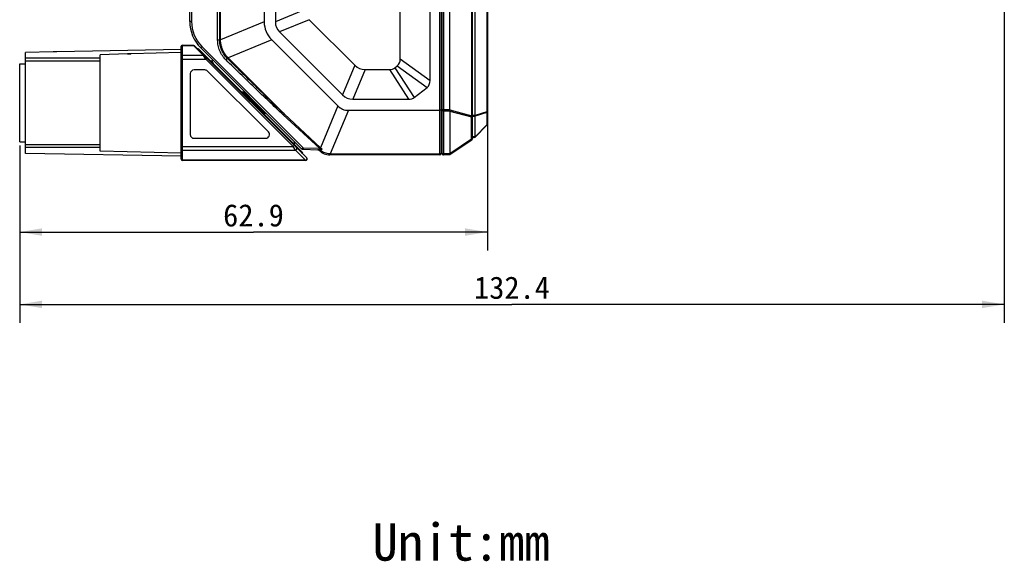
# Model space of a CAD drawing. Header units: millimetres. Extents: x 55 to 506, y 15 to 401.
# Tile 11 of 23: x 236 to 369, y 109 to 181. Entities that reach past the tile are written whole.
import ezdxf
from ezdxf.enums import TextEntityAlignment as Align

# ---------------------------------------------------------------- set-up
doc = ezdxf.new("R2010")
doc.units = ezdxf.units.MM
doc.header["$LTSCALE"] = 32.67
doc.layers.get('0').update_dxf_attribs({"linetype": 'CONTINUOUS'})
for name, color, linetype in [('00_COMPONENTS', 7, 'CONTINUOUS'), ('50_ALL_DETAILS', 7, 'CONTINUOUS'), ('51__DRAFT_DIMS', 7, 'CONTINUOUS')]:
    doc.layers.add(name, color=color, linetype=linetype)
doc.styles.get("Standard").update_dxf_attribs({"font": 'simfang.ttf'})
doc.dimstyles.new('DIMSTYLE_1', dxfattribs={"dimtxt": 3, "dimasz": 3, "dimexe": 2.5, "dimexo": 0.5, "dimgap": 0.75, "dimtad": 1, "dimdec": 1, "dimdsep": 46, "dimtxsty": 'STANDARD', "dimblk": '_FILLED', "dimblk1": '_FILLED', "dimblk2": '_FILLED', "dimcen": 0.09, "dimclrt": 3, "dimazin": 2, "dimtp": 0.3, "dimtm": 0.3, "dimtfac": 1, "dimtdec": 1, "dimtofl": 0, "dimtmove": 0, "dimatfit": 3, "dimldrblk": '_FILLED', "dimfxl": 1, "dimtolj": 1, "dimarcsym": 0})
doc.dimstyles.new('DIMSTYLE_3', dxfattribs={"dimtxt": 3, "dimasz": 3, "dimexe": 2.5, "dimexo": 0.5, "dimgap": 0.75, "dimtad": 1, "dimdec": 1, "dimdsep": 46, "dimtxsty": 'STANDARD', "dimblk": '_FILLED', "dimblk1": '_FILLED', "dimblk2": '_FILLED', "dimcen": 0.09, "dimclrt": 3, "dimazin": 2, "dimtp": 0.5, "dimtm": 0.5, "dimtfac": 1, "dimtdec": 1, "dimtofl": 0, "dimtmove": 0, "dimatfit": 3, "dimldrblk": '_FILLED', "dimfxl": 1, "dimtolj": 1, "dimarcsym": 0})

# ---------------------------------------------------------------- blocks, each defined once
blk = doc.blocks.new('_FILLED')
at = {"color": 0, "linetype": 'ByBlock'}
blk.add_solid([(0, 0), (-1, 0.167), (-1, -0.167)], dxfattribs=at)
blk = doc.blocks.new('*D3')
at = {"layer": '51__DRAFT_DIMS', "color": 4, "transparency": 16777216}
for p, q in [((368.73, 196.57), (368.73, 140.62)), ((236.36, 164.48), (236.36, 140.62)), ((236.36, 143.12), (302.54, 143.12)), ((368.73, 143.12), (302.54, 143.12))]:
    blk.add_line(p, q, dxfattribs=at)
at = {"layer": '51__DRAFT_DIMS', "color": 4, "transparency": 16777216, "xscale": 3, "yscale": 3, "zscale": 3, "rotation": 180}
blk.add_blockref('_FILLED', (236.36, 143.12), dxfattribs=at)
at = {"layer": '51__DRAFT_DIMS', "color": 4, "transparency": 16777216, "xscale": 3, "yscale": 3, "zscale": 3}
blk.add_blockref('_FILLED', (368.73, 143.12), dxfattribs=at)
at = {"layer": '51__DRAFT_DIMS', "color": 3, "transparency": 16777216}
blk.add_text('132.4', height=3, dxfattribs=at).set_placement((302.54, 143.87), align=Align.CENTER)
blk = doc.blocks.new('*D4')
at = {"layer": '51__DRAFT_DIMS', "color": 4, "transparency": 16777216}
for p, q in [((299.23, 168.52), (299.23, 150.35)), ((236.36, 164.48), (236.36, 150.35)), ((236.36, 152.85), (267.79, 152.85)), ((299.23, 152.85), (267.79, 152.85))]:
    blk.add_line(p, q, dxfattribs=at)
at = {"layer": '51__DRAFT_DIMS', "color": 4, "transparency": 16777216, "xscale": 3, "yscale": 3, "zscale": 3, "rotation": 180}
blk.add_blockref('_FILLED', (236.36, 152.85), dxfattribs=at)
at = {"layer": '51__DRAFT_DIMS', "color": 4, "transparency": 16777216, "xscale": 3, "yscale": 3, "zscale": 3}
blk.add_blockref('_FILLED', (299.23, 152.85), dxfattribs=at)
at = {"layer": '51__DRAFT_DIMS', "color": 3, "transparency": 16777216}
blk.add_text('62.9', height=3, dxfattribs=at).set_placement((267.79, 153.6), align=Align.CENTER)

msp = doc.modelspace()

# ---------------------------------------------------------------- linework, layer by layer
at = {"layer": '00_COMPONENTS', "color": 7}
for p, q in [((297.228, 165.384), (297.228, 251.517)), ((293.028, 251.025), (293.028, 163.425)), ((293.128, 251.021), (293.128, 163.428)), ((294.176, 169.316), (294.176, 245.134)), ((269.228, 238.121), (269.228, 181.135)), ((270.728, 238.12), (270.728, 181.135)), ((259.228, 181.174), (259.228, 231.502)), ((299.228, 193.742), (299.228, 167.358)), ((291.528, 173.238), (291.528, 184.119)), ((275.296, 181.42), (281.423, 175.293)), ((287.528, 176.141), (287.528, 182.663)), ((259.655, 179.152), (259.655, 179.152)), ((270.235, 178.703), (279.128, 169.81)), ((271.296, 179.763), (279.766, 171.293)), ((258.058, 177.392), (241.345, 177.101)), ((258.058, 162.678), (258.058, 177.778)), ((258.258, 177.978), (259.705, 177.978)), ((274.947, 162.819), (259.847, 177.919)), ((260.269, 178.063), (260.294, 178.088)), ((260.269, 178.063), (274.264, 164.067)), ((260.283, 177.483), (260.352, 177.555)), ((260.372, 177.992), (260.286, 178.08)), ((260.352, 177.555), (274.422, 163.485)), ((240.867, 177.073), (237.158, 177.004)), ((237.158, 163.428), (237.158, 177.004)), ((247.158, 176.228), (237.158, 176.228)), ((240.91, 177.073), (240.867, 177.073)), ((240.953, 177.075), (240.91, 177.073)), ((240.995, 177.076), (240.953, 177.075)), ((241.036, 177.078), (240.995, 177.076)), ((241.076, 177.08), (241.036, 177.078)), ((241.114, 177.082), (241.076, 177.08)), ((241.149, 177.084), (241.114, 177.082)), ((241.182, 177.087), (241.149, 177.084)), ((241.212, 177.089), (241.182, 177.087)), ((241.239, 177.091), (241.212, 177.089)), ((241.263, 177.093), (241.239, 177.091)), ((241.283, 177.095), (241.263, 177.093)), ((241.3, 177.096), (241.283, 177.095)), ((241.312, 177.098), (241.3, 177.096)), ((241.32, 177.099), (241.312, 177.098)), ((241.325, 177.099), (241.32, 177.099)), ((250.869, 176.806), (247.158, 176.703)), ((247.158, 163.728), (247.158, 176.703)), ((250.914, 176.807), (250.869, 176.806)), ((250.957, 176.809), (250.914, 176.807)), ((250.999, 176.811), (250.957, 176.809)), ((251.04, 176.813), (250.999, 176.811)), ((251.079, 176.816), (251.04, 176.813)), ((251.116, 176.818), (251.079, 176.816)), ((251.152, 176.82), (251.116, 176.818)), ((251.185, 176.823), (251.152, 176.82)), ((251.215, 176.825), (251.185, 176.823)), ((251.243, 176.828), (251.215, 176.825)), ((251.279, 176.831), (251.243, 176.828)), ((251.306, 176.834), (251.279, 176.831)), ((251.33, 176.836), (251.306, 176.834)), ((258.058, 177.013), (251.345, 176.837)), ((236.358, 175.478), (237.158, 175.478)), ((236.358, 164.978), (236.358, 175.477)), ((286.799, 174.958), (287.118, 175.207)), ((259.298, 174.158), (259.298, 165.958)), ((261.241, 174.658), (259.798, 174.658)), ((269.795, 166.311), (261.595, 174.511)), ((282.795, 174.725), (286.055, 174.725)), ((289.394, 170.958), (291.118, 172.304)), ((266.451, 171.668), (266.239, 171.668)), ((266.451, 171.668), (269.068, 169.052)), ((281.138, 170.725), (288.651, 170.725)), ((269.068, 169.052), (269.068, 168.839)), ((269.417, 168.914), (269.209, 168.698)), ((280.54, 169.225), (292.828, 169.225)), ((294.196, 169.13), (294.196, 163.369)), ((299.169, 167.216), (297.569, 165.616)), ((236.358, 164.978), (237.158, 164.978)), ((247.158, 164.228), (237.158, 164.228)), ((259.798, 165.458), (269.441, 165.458)), ((297.139, 165.218), (294.178, 163.244)), ((258.058, 163.063), (237.158, 163.428)), ((258.058, 163.442), (247.158, 163.728)), ((274.278, 164.053), (274.334, 163.997)), ((274.292, 163.473), (274.422, 163.485)), ((274.394, 163.995), (274.334, 163.997)), ((274.413, 163.994), (276.447, 163.923)), ((276.495, 163.957), (276.642, 163.811)), ((292.828, 163.225), (278.056, 163.225)), ((294.177, 163.243), (293.331, 163.228)), ((294.196, 163.369), (294.194, 163.369)), ((274.805, 162.478), (258.258, 162.478))]:
    msp.add_line(p, q, dxfattribs=at)
at = {"layer": '00_COMPONENTS', "color": 4}
for p, q in [((292.828, 163.225), (292.828, 251.225)), ((293.331, 251.221), (293.331, 163.228)), ((297.137, 168.501), (297.137, 245.948)), ((263.361, 178.705), (263.361, 239.663)), ((263.243, 178.705), (263.243, 238.344)), ((262.97, 178.705), (262.97, 237.679)), ((259.469, 231.45), (259.469, 181.174)), ((297.569, 168.534), (297.569, 195.342)), ((299.169, 193.742), (299.169, 169.019)), ((274.728, 182.792), (270.728, 181.135)), ((275.296, 181.42), (271.296, 179.763)), ((259.469, 181.174), (259.228, 181.174)), ((269.228, 181.135), (263.361, 178.705)), ((262.97, 178.705), (263.361, 178.705)), ((262.97, 178.673), (262.97, 178.705)), ((263.244, 178.674), (263.243, 178.705)), ((263.362, 178.673), (263.361, 178.705)), ((270.235, 178.703), (264.369, 176.273)), ((258.258, 162.478), (258.258, 177.978)), ((258.258, 177.956), (259.718, 177.956)), ((259.718, 177.956), (259.705, 177.978)), ((261.09, 176.584), (259.718, 177.956)), ((260.333, 177.432), (260.402, 177.505)), ((260.86, 177.816), (274.484, 164.192)), ((263.244, 178.674), (262.97, 178.673)), ((240.863, 177.072), (237.158, 177.003)), ((240.863, 177.072), (240.863, 177.072)), ((241.345, 177.1), (241.306, 177.096)), ((241.346, 177.101), (241.345, 177.1)), ((241.346, 177.101), (241.345, 177.1)), ((250.866, 176.805), (247.158, 176.702)), ((250.866, 176.805), (250.866, 176.806)), ((251.345, 176.837), (251.313, 176.834)), ((251.345, 176.837), (251.313, 176.834)), ((258.058, 176.105), (261.377, 176.105)), ((261.09, 176.584), (258.258, 176.584)), ((261.377, 176.105), (261.09, 176.584)), ((261.377, 176.105), (261.519, 176.247)), ((273.133, 164.35), (261.377, 176.105)), ((261.407, 176.359), (261.476, 176.431)), ((264.291, 176.195), (264.269, 176.216)), ((264.291, 176.195), (264.369, 176.273)), ((264.369, 176.273), (264.347, 176.295)), ((271.902, 168.739), (264.369, 176.273)), ((287.528, 176.141), (291.528, 173.238)), ((247.158, 175.853), (237.158, 175.853)), ((261.991, 175.774), (262.062, 175.845)), ((281.423, 175.293), (279.766, 171.293)), ((286.799, 174.958), (289.394, 170.958)), ((287.118, 175.207), (291.118, 172.304)), ((282.795, 174.725), (281.138, 170.725)), ((286.055, 174.725), (288.651, 170.725)), ((279.128, 169.81), (276.805, 164.2)), ((293.128, 169.709), (293.028, 169.709)), ((269.308, 169.023), (269.097, 168.81)), ((276.661, 164.116), (271.795, 168.622)), ((276.805, 164.2), (271.902, 168.739)), ((280.54, 169.225), (278.11, 163.358)), ((293.128, 169.316), (294.176, 169.316)), ((293.331, 169.151), (294.192, 169.159)), ((294.176, 169.305), (297.137, 168.501)), ((294.196, 169.13), (297.1, 168.341)), ((297.1, 165.325), (297.1, 168.341)), ((297.137, 168.501), (297.228, 168.501)), ((297.569, 168.534), (297.228, 168.534)), ((299.169, 169.019), (297.569, 168.534)), ((299.169, 168.94), (297.569, 168.456)), ((297.569, 165.679), (297.569, 168.456)), ((299.228, 169.019), (299.169, 169.019)), ((299.169, 168.94), (299.169, 167.279)), ((299.169, 167.279), (297.569, 165.679)), ((247.158, 164.603), (237.158, 164.603)), ((258.058, 164.35), (273.133, 164.35)), ((272.526, 165.381), (272.392, 165.374)), ((273.133, 164.35), (273.275, 164.491)), ((273.421, 163.871), (273.133, 164.35)), ((273.418, 164.489), (273.283, 164.482)), ((274.484, 164.192), (276.661, 164.116)), ((297.1, 165.325), (294.199, 163.391)), ((258.258, 163.871), (273.421, 163.871)), ((274.793, 162.499), (273.421, 163.871)), ((274.204, 163.562), (274.329, 163.578)), ((276.64, 163.829), (276.616, 163.837)), ((276.661, 164.116), (276.715, 164.101)), ((276.716, 163.967), (276.697, 163.965)), ((278.11, 163.358), (278.052, 163.36)), ((278.11, 163.225), (278.11, 163.358)), ((278.11, 163.358), (292.828, 163.358)), ((294.194, 163.369), (293.331, 163.36)), ((274.793, 162.499), (258.258, 162.499)), ((274.805, 162.478), (274.793, 162.499))]:
    msp.add_line(p, q, dxfattribs=at)
at = {"layer": '00_COMPONENTS', "color": 7}
for points in [[(241.345, 177.101), (241.34, 177.1), (241.336, 177.1), (241.333, 177.1), (241.329, 177.1), (241.325, 177.099)], [(251.345, 176.837), (251.342, 176.837), (251.338, 176.837), (251.334, 176.837), (251.33, 176.836)]]:
    msp.add_lwpolyline(points, dxfattribs=at)
for centre, radius, start, end in [((264.228, 181.174), 5, 180, 225), ((258.258, 177.778), 0.2, 90, 180), ((259.705, 177.778), 0.2, 45, 90), ((262.81, 175.946), 0.6, 165, 225), ((259.798, 174.158), 0.5, 90, 180), ((261.241, 174.158), 0.5, 45, 90), ((267.371, 169.971), 1.5, 107.17624, 113.48735), ((267.371, 169.971), 1.5, 336.51265, 342.82376), ((299.028, 167.358), 0.2, 315, 360), ((259.798, 165.958), 0.5, 180, 270), ((269.441, 165.958), 0.5, 270, 45), ((297.428, 165.758), 0.2, 180, 315), ((273.346, 165.41), 0.6, 225, 285), ((292.928, 164.128), 0.2, 0, 59.99332), ((297.028, 165.384), 0.2, 303.69007, 360), ((274.441, 164.244), 0.25, 225, 268), ((274.42, 164.194), 0.2, 225, 268), ((274.805, 162.678), 0.2, 270, 45), ((276.404, 163.625), 0.3, 45, 85.13334), ((278.056, 165.225), 2, 225, 270), ((292.828, 163.425), 0.2, 270, 360), ((293.328, 163.428), 0.2, 180, 271), ((258.258, 162.678), 0.2, 180, 270)]:
    msp.add_arc(centre, radius, start, end, dxfattribs=at)
at = {"layer": '00_COMPONENTS', "color": 4}
for centre, radius, start, end in [((264.219, 181.174), 4.75, 180, 225), ((250.693, 183.055), 6.252, 271.58876, 275.69157), ((273.517, 185.608), 13.45, 225.46152, 225.59523), ((264.868, 175.04), 9.444, 317.18288, 318.14862), ((279.184, 156.896), 8.678, 122.7867, 123.97756), ((270.01, 170.284), 9.12, 317.31552, 318.15538), ((278.13, 165.576), 1.91, 226.07049, 234.77334), ((276.836, 162.938), 1.035, 97.67313, 99.84614), ((275.407, 173.449), 9.572, 277.85725, 279.74831), ((275.893, 165.48), 1.847, 298.86679, 299.36172)]:
    msp.add_arc(centre, radius, start, end, dxfattribs=at)
at = {"layer": '00_COMPONENTS', "color": 7}
for centre, major_axis, ratio, start_param, end_param in [((280.405, 184.34), (10.922, 4.524), 0.5244278, 2.9276907, 3.3554946), ((303.713, 193.994), (32.842, 13.604), 0.2250451, 3.0486445, 3.2345408), ((266.912, 190.221), (-20.405, 14.808), 0.1983189, 3.0846651, 3.284526), ((295.654, 207.71), (13.604, 32.842), 0.2250451, 3.0486445, 3.2345408), ((273.465, 195.34), (-13.26, 20.435), 0.2052532, 3.0091875, 3.1596251), ((270.912, 187.318), (20.405, -14.808), 0.1983189, -0.0569276, 0.1429334), ((293.997, 203.71), (13.604, 32.842), 0.2250451, -3.2345408, -3.0486445), ((276.061, 191.34), (-13.26, 20.435), 0.2052532, -3.2739978, -3.1235602), ((282.401, 175.715), (2.627, 6.342), 0.5244278, 2.9276907, 3.3554946), ((294.599, 169.316), (0.422, 0), 0.649116, -3.1415927, -3.1040099), ((293.331, 169.491), (0.858, -0.393), 0.2760515, 0.1258372, 0.2230514), ((294.887, 163.518), (0.689, 0.165), 0.3078775, 2.9724774, 3.0678203)]:
    msp.add_ellipse(centre, major_axis=major_axis, ratio=ratio, start_param=start_param, end_param=end_param, dxfattribs=at)
at = {"layer": '00_COMPONENTS', "color": 4}
for points, knots in [([(258.058, 177.765), (258.058, 177.79), (258.069, 177.841), (258.114, 177.904), (258.18, 177.947), (258.232, 177.956), (258.258, 177.956)], [0, 0, 0, 0, 0.2450036, 0.4929652, 0.7450473, 1, 1, 1, 1]), ([(259.718, 177.956), (259.744, 177.959), (259.796, 177.952), (259.841, 177.924), (259.859, 177.906)], [0, 0, 0, 0, 0.5064303, 1, 1, 1, 1]), ([(260.86, 177.816), (260.849, 177.804), (260.827, 177.782), (260.795, 177.75), (260.766, 177.72), (260.744, 177.697), (260.729, 177.681), (260.719, 177.671), (260.711, 177.662), (260.704, 177.654), (260.699, 177.648), (260.696, 177.644), (260.694, 177.642), (260.693, 177.64), (260.692, 177.64), (260.692, 177.639), (260.692, 177.639)], [0, 0, 0, 0, 0.1961351, 0.3840204, 0.5566831, 0.7076929, 0.7732877, 0.8314402, 0.88161, 0.9233352, 0.9562336, 0.9800133, 0.9884262, 0.9945082, 0.9982915, 1, 1, 1, 1]), ([(264.083, 176.021), (263.908, 176.193), (263.59, 176.573), (263.236, 177.225), (263.019, 177.935), (262.97, 178.428), (262.97, 178.673)], [0, 0, 0, 0, 0.2499699, 0.4999554, 0.7499648, 1, 1, 1, 1]), ([(263.244, 178.674), (263.25, 178.674), (263.289, 178.673), (263.329, 178.673), (263.362, 178.673)], [0, 0, 0, 0, 0.1653164, 1, 1, 1, 1]), ([(264.269, 176.216), (264.107, 176.376), (263.815, 176.729), (263.489, 177.334), (263.289, 177.99), (263.244, 178.447), (263.244, 178.674)], [0, 0, 0, 0, 0.2499918, 0.4999867, 0.7499867, 1, 1, 1, 1]), ([(264.347, 176.295), (264.194, 176.452), (263.917, 176.797), (263.607, 177.382), (263.412, 178.014), (263.365, 178.454), (263.362, 178.673)], [0, 0, 0, 0, 0.2499959, 0.4999983, 0.7500009, 1, 1, 1, 1]), ([(241.306, 177.096), (241.248, 177.091), (241.101, 177.08), (240.953, 177.074), (240.863, 177.072)], [0, 0, 0, 0, 0.3946728, 1, 1, 1, 1]), ([(258.058, 176.393), (258.058, 176.418), (258.069, 176.469), (258.114, 176.532), (258.18, 176.575), (258.232, 176.584), (258.258, 176.584)], [0, 0, 0, 0, 0.2450036, 0.4929652, 0.7450473, 1, 1, 1, 1]), ([(261.09, 176.584), (261.116, 176.587), (261.168, 176.58), (261.213, 176.552), (261.231, 176.534)], [0, 0, 0, 0, 0.5064306, 1, 1, 1, 1]), ([(264.269, 176.216), (264.259, 176.205), (264.235, 176.179), (264.173, 176.113), (264.121, 176.059), (264.083, 176.021)], [0, 0, 0, 0, 0.163688, 0.3985171, 1, 1, 1, 1]), ([(264.291, 176.195), (264.281, 176.184), (264.257, 176.157), (264.195, 176.091), (264.143, 176.037), (264.105, 175.999)], [0, 0, 0, 0, 0.1639009, 0.3987733, 1, 1, 1, 1]), ([(264.269, 176.216), (264.273, 176.221), (264.299, 176.247), (264.325, 176.274), (264.347, 176.295)], [0, 0, 0, 0, 0.1796046, 1, 1, 1, 1]), ([(271.902, 168.739), (271.263, 169.355), (269.988, 170.591), (268.084, 172.454), (266.185, 174.322), (264.922, 175.57), (264.291, 176.195)], [0, 0, 0, 0, 0.2499994, 0.4999993, 0.7499996, 1, 1, 1, 1]), ([(271.795, 168.622), (271.469, 168.923), (270.82, 169.529), (269.529, 170.749), (267.925, 172.284), (266.011, 174.137), (264.74, 175.377), (264.105, 175.999)], [0, 0, 0, 0, 0.124999, 0.2499984, 0.4999979, 0.7499986, 1, 1, 1, 1]), ([(293.127, 169.333), (293.125, 169.342), (293.118, 169.361), (293.096, 169.385), (293.065, 169.405), (293.041, 169.415), (293.028, 169.419)], [0, 0, 0, 0, 0.2021923, 0.4324998, 0.6988973, 1, 1, 1, 1]), ([(293.331, 169.151), (293.305, 169.151), (293.256, 169.156), (293.199, 169.175), (293.163, 169.198), (293.143, 169.218), (293.131, 169.239), (293.128, 169.255), (293.128, 169.262)], [0, 0, 0, 0, 0.3094892, 0.5882845, 0.7092529, 0.8164715, 0.911792, 1, 1, 1, 1]), ([(297.1, 168.341), (297.109, 168.366), (297.124, 168.419), (297.133, 168.473), (297.137, 168.501)], [0, 0, 0, 0, 0.4875823, 1, 1, 1, 1]), ([(297.1, 168.341), (297.118, 168.345), (297.151, 168.355), (297.192, 168.378), (297.217, 168.405), (297.226, 168.427), (297.228, 168.439), (297.228, 168.444)], [0, 0, 0, 0, 0.3096984, 0.5796012, 0.8049541, 0.9047562, 1, 1, 1, 1]), ([(297.23, 168.517), (297.231, 168.515), (297.233, 168.51), (297.235, 168.504), (297.238, 168.5)], [0, 0, 0, 0, 0.243919, 1, 1, 1, 1]), ([(297.238, 168.5), (297.25, 168.479), (297.283, 168.454), (297.334, 168.435), (297.398, 168.422), (297.465, 168.422), (297.528, 168.437), (297.557, 168.449), (297.569, 168.456)], [0, 0, 0, 0, 0.2011164, 0.3256052, 0.4613765, 0.7432771, 0.877637, 1, 1, 1, 1]), ([(297.569, 168.456), (297.57, 168.462), (297.573, 168.488), (297.572, 168.515), (297.569, 168.534)], [0, 0, 0, 0, 0.2417365, 1, 1, 1, 1]), ([(299.169, 169.019), (299.17, 169.012), (299.173, 168.986), (299.172, 168.959), (299.169, 168.94)], [0, 0, 0, 0, 0.2578481, 1, 1, 1, 1]), ([(299.169, 168.94), (299.178, 168.945), (299.194, 168.955), (299.213, 168.975), (299.225, 168.996), (299.228, 169.011), (299.228, 169.019)], [0, 0, 0, 0, 0.2933186, 0.5535297, 0.7852546, 1, 1, 1, 1]), ([(299.228, 167.358), (299.228, 167.35), (299.225, 167.335), (299.213, 167.314), (299.194, 167.294), (299.178, 167.284), (299.169, 167.279)], [0, 0, 0, 0, 0.2147454, 0.4464703, 0.7066814, 1, 1, 1, 1]), ([(299.169, 167.279), (299.172, 167.272), (299.176, 167.261), (299.178, 167.246), (299.178, 167.234), (299.175, 167.224), (299.171, 167.218), (299.169, 167.216)], [0, 0, 0, 0, 0.324949, 0.5318842, 0.7090189, 0.8616789, 1, 1, 1, 1]), ([(297.569, 165.679), (297.554, 165.671), (297.521, 165.658), (297.466, 165.647), (297.409, 165.646), (297.352, 165.653), (297.302, 165.669), (297.262, 165.693), (297.239, 165.718), (297.229, 165.741), (297.228, 165.752), (297.228, 165.758)], [0, 0, 0, 0, 0.1290604, 0.2717023, 0.420179, 0.5657106, 0.7000272, 0.817022, 0.9149356, 0.9584311, 1, 1, 1, 1]), ([(297.569, 165.616), (297.572, 165.619), (297.578, 165.63), (297.578, 165.652), (297.573, 165.67), (297.569, 165.679)], [0, 0, 0, 0, 0.186985, 0.5326767, 1, 1, 1, 1]), ([(273.421, 163.871), (273.439, 163.872), (273.477, 163.881), (273.527, 163.908), (273.569, 163.949), (273.599, 163.998), (273.614, 164.053), (273.613, 164.109), (273.596, 164.162), (273.575, 164.191), (273.562, 164.204)], [0, 0, 0, 0, 0.125786, 0.2538156, 0.3827626, 0.5110189, 0.6371823, 0.760484, 0.8810652, 1, 1, 1, 1]), ([(274.484, 164.192), (274.484, 164.179), (274.483, 164.153), (274.482, 164.116), (274.482, 164.082), (274.481, 164.056), (274.481, 164.038), (274.482, 164.026), (274.482, 164.016), (274.482, 164.008), (274.482, 164.001), (274.483, 163.996), (274.483, 163.994), (274.484, 163.992), (274.484, 163.992)], [0, 0, 0, 0, 0.1947171, 0.3819107, 0.5544347, 0.7056697, 0.7714584, 0.8298358, 0.8802453, 0.9222086, 0.9553417, 0.9793539, 0.9941077, 1, 1, 1, 1]), ([(293.128, 164.438), (293.128, 164.448), (293.122, 164.469), (293.101, 164.497), (293.068, 164.519), (293.042, 164.53), (293.028, 164.534)], [0, 0, 0, 0, 0.2005703, 0.4275201, 0.6940572, 1, 1, 1, 1]), ([(297.1, 165.325), (297.118, 165.329), (297.151, 165.339), (297.192, 165.362), (297.217, 165.389), (297.226, 165.411), (297.228, 165.423), (297.228, 165.428)], [0, 0, 0, 0, 0.3096982, 0.5796009, 0.8049538, 0.9047561, 1, 1, 1, 1]), ([(297.139, 165.218), (297.139, 165.218), (297.139, 165.219), (297.139, 165.22), (297.138, 165.222), (297.137, 165.226), (297.135, 165.23), (297.133, 165.237), (297.129, 165.248), (297.123, 165.263), (297.117, 165.281), (297.109, 165.302), (297.103, 165.317), (297.1, 165.325)], [0, 0, 0, 0, 0.0049818, 0.0180768, 0.0394291, 0.0689884, 0.106662, 0.1523169, 0.2668917, 0.4111066, 0.5829495, 0.7801382, 1, 1, 1, 1]), ([(258.058, 164.062), (258.058, 164.037), (258.069, 163.986), (258.114, 163.923), (258.18, 163.88), (258.232, 163.871), (258.258, 163.871)], [0, 0, 0, 0, 0.2450036, 0.4929652, 0.7450473, 1, 1, 1, 1]), ([(274.264, 164.067), (274.267, 164.065), (274.273, 164.064), (274.281, 164.065), (274.293, 164.069), (274.311, 164.078), (274.326, 164.087), (274.334, 164.093)], [0, 0, 0, 0, 0.1233931, 0.2119833, 0.3230625, 0.6157514, 1, 1, 1, 1]), ([(274.279, 164.054), (274.279, 164.054), (274.279, 164.053), (274.278, 164.053), (274.278, 164.053)], [0, 0, 0, 0, 0.4126156, 1, 1, 1, 1]), ([(274.334, 164.093), (274.338, 164.079), (274.349, 164.053), (274.372, 164.021), (274.401, 164), (274.422, 163.994), (274.433, 163.994)], [0, 0, 0, 0, 0.2972824, 0.560545, 0.7908685, 1, 1, 1, 1]), ([(274.793, 162.499), (274.811, 162.5), (274.849, 162.509), (274.899, 162.536), (274.941, 162.577), (274.971, 162.626), (274.986, 162.681), (274.985, 162.737), (274.968, 162.79), (274.947, 162.819), (274.934, 162.832)], [0, 0, 0, 0, 0.125786, 0.2538156, 0.3827627, 0.5110191, 0.6371825, 0.7604842, 0.8810654, 1, 1, 1, 1]), ([(276.475, 163.924), (276.473, 163.924), (276.463, 163.923), (276.454, 163.923), (276.447, 163.923)], [0, 0, 0, 0, 0.2548372, 1, 1, 1, 1]), ([(276.447, 163.923), (276.483, 163.922), (276.556, 163.904), (276.616, 163.857), (276.64, 163.829)], [0, 0, 0, 0, 0.4943753, 1, 1, 1, 1]), ([(276.659, 163.959), (276.627, 163.952), (276.566, 163.937), (276.505, 163.926), (276.475, 163.924)], [0, 0, 0, 0, 0.5263668, 1, 1, 1, 1]), ([(276.475, 163.924), (276.51, 163.921), (276.58, 163.899), (276.636, 163.852), (276.659, 163.825)], [0, 0, 0, 0, 0.4905011, 1, 1, 1, 1]), ([(276.642, 163.811), (276.642, 163.81), (276.643, 163.811), (276.644, 163.811), (276.645, 163.812), (276.648, 163.815), (276.653, 163.819), (276.657, 163.822), (276.659, 163.825)], [0, 0, 0, 0, 0.0194399, 0.0678452, 0.1469294, 0.2568355, 0.5684402, 1, 1, 1, 1]), ([(276.661, 164.116), (276.66, 164.087), (276.659, 164.034), (276.658, 163.982), (276.659, 163.959)], [0, 0, 0, 0, 0.5561663, 1, 1, 1, 1]), ([(276.659, 163.959), (276.679, 163.946), (276.717, 163.914), (276.75, 163.877), (276.766, 163.856)], [0, 0, 0, 0, 0.480903, 1, 1, 1, 1]), ([(276.766, 163.856), (276.755, 163.853), (276.736, 163.845), (276.701, 163.831), (276.675, 163.824), (276.659, 163.825)], [0, 0, 0, 0, 0.3001286, 0.5656837, 1, 1, 1, 1]), ([(276.697, 163.965), (276.714, 163.951), (276.745, 163.918), (276.772, 163.882), (276.785, 163.862)], [0, 0, 0, 0, 0.4798411, 1, 1, 1, 1]), ([(276.715, 164.101), (276.714, 164.077), (276.714, 164.032), (276.715, 163.987), (276.716, 163.967)], [0, 0, 0, 0, 0.5455181, 1, 1, 1, 1]), ([(276.715, 164.101), (276.741, 164.094), (276.845, 164.065), (276.95, 164.036), (277.028, 164.015)], [0, 0, 0, 0, 0.2523987, 1, 1, 1, 1]), ([(276.716, 163.967), (276.723, 163.96), (276.754, 163.931), (276.781, 163.897), (276.799, 163.87)], [0, 0, 0, 0, 0.2355309, 1, 1, 1, 1]), ([(276.785, 163.862), (276.783, 163.862), (276.777, 163.86), (276.77, 163.858), (276.766, 163.856)], [0, 0, 0, 0, 0.2556989, 1, 1, 1, 1]), ([(278.052, 163.36), (277.936, 163.362), (277.704, 163.388), (277.37, 163.488), (277.057, 163.645), (276.871, 163.784), (276.785, 163.862)], [0, 0, 0, 0, 0.2499953, 0.4999962, 0.749998, 1, 1, 1, 1]), ([(277.028, 164.015), (277.009, 164.003), (276.934, 163.952), (276.858, 163.903), (276.799, 163.87)], [0, 0, 0, 0, 0.2506184, 1, 1, 1, 1]), ([(278.056, 163.225), (278.056, 163.225), (278.056, 163.226), (278.056, 163.227), (278.055, 163.23), (278.055, 163.234), (278.055, 163.239), (278.054, 163.248), (278.054, 163.262), (278.053, 163.281), (278.053, 163.305), (278.052, 163.331), (278.052, 163.35), (278.052, 163.36)], [0, 0, 0, 0, 0.0048672, 0.0177706, 0.0389875, 0.0684834, 0.1061652, 0.151899, 0.2668026, 0.411469, 0.5836914, 0.7808822, 1, 1, 1, 1]), ([(293.028, 163.469), (293.028, 163.462), (293.025, 163.447), (293.013, 163.425), (292.994, 163.406), (292.959, 163.383), (292.902, 163.363), (292.854, 163.358), (292.828, 163.358)], [0, 0, 0, 0, 0.08844, 0.183869, 0.2910298, 0.4118113, 0.6902092, 1, 1, 1, 1]), ([(293.331, 163.36), (293.305, 163.36), (293.256, 163.365), (293.199, 163.384), (293.163, 163.407), (293.143, 163.427), (293.131, 163.448), (293.128, 163.464), (293.128, 163.471)], [0, 0, 0, 0, 0.3094892, 0.5882845, 0.7092529, 0.8164715, 0.911792, 1, 1, 1, 1]), ([(258.058, 162.69), (258.058, 162.665), (258.069, 162.614), (258.114, 162.551), (258.18, 162.508), (258.232, 162.499), (258.258, 162.499)], [0, 0, 0, 0, 0.2450036, 0.4929652, 0.7450473, 1, 1, 1, 1])]:
    msp.add_open_spline(points, degree=3, knots=knots, dxfattribs=at)
at = {"layer": '00_COMPONENTS', "color": 7}
for points, knots in [([(293.028, 169.285), (293.028, 169.281), (293.024, 169.272), (293.012, 169.261), (292.994, 169.251), (292.969, 169.242), (292.939, 169.235), (292.905, 169.229), (292.867, 169.226), (292.841, 169.225), (292.828, 169.225)], [0, 0, 0, 0, 0.0553893, 0.1267964, 0.221408, 0.3405235, 0.4824237, 0.6433847, 0.8180834, 1, 1, 1, 1]), ([(294.176, 169.305), (294.178, 169.28), (294.18, 169.242), (294.185, 169.193), (294.189, 169.17), (294.192, 169.159)], [0, 0, 0, 0, 0.5221035, 0.7686877, 1, 1, 1, 1]), ([(294.178, 163.244), (294.179, 163.244), (294.18, 163.247), (294.181, 163.25), (294.182, 163.252)], [0, 0, 0, 0, 0.3866967, 1, 1, 1, 1]), ([(294.182, 163.252), (294.183, 163.258), (294.184, 163.272), (294.186, 163.298), (294.188, 163.331), (294.191, 163.356), (294.194, 163.369)], [0, 0, 0, 0, 0.1500685, 0.3713638, 0.6575853, 1, 1, 1, 1])]:
    msp.add_open_spline(points, degree=3, knots=knots, dxfattribs=at)
at = {"layer": '00_COMPONENTS', "color": 4}
for points in [[(297.228, 168.534), (297.228, 168.528), (297.229, 168.523), (297.23, 168.517)], [(276.659, 163.825), (276.652, 163.825), (276.646, 163.826), (276.64, 163.829)]]:
    msp.add_open_spline(points, degree=3, dxfattribs=at)

# ---------------------------------------------------------------- texts
at = {"layer": '50_ALL_DETAILS', "color": 3}
msp.add_text('Unit:mm', height=5, dxfattribs=at).set_placement((283.785, 108.641))

# ---------------------------------------------------------------- dimensions: what is measured, and where the dimension line sits
at = {"layer": '51__DRAFT_DIMS', "color": 4}
dim = msp.add_linear_dim(base=(236.358, 143.121), p1=(368.728, 197.075), p2=(236.358, 164.978), angle=180, dimstyle='DIMSTYLE_3', dxfattribs=at)
dim.commit()
dim.dimension.update_dxf_attribs({"geometry": '*D3', "text_midpoint": (302.678, 143.121), "dimtype": 160})
dim = msp.add_linear_dim(base=(299.228, 152.845), p1=(236.358, 164.978), p2=(299.228, 169.019), dimstyle='DIMSTYLE_1', dxfattribs=at)
dim.commit()
dim.dimension.update_dxf_attribs({"geometry": '*D4', "text_midpoint": (267.743, 152.845), "dimtype": 160})

doc.saveas('drawing.dxf')
